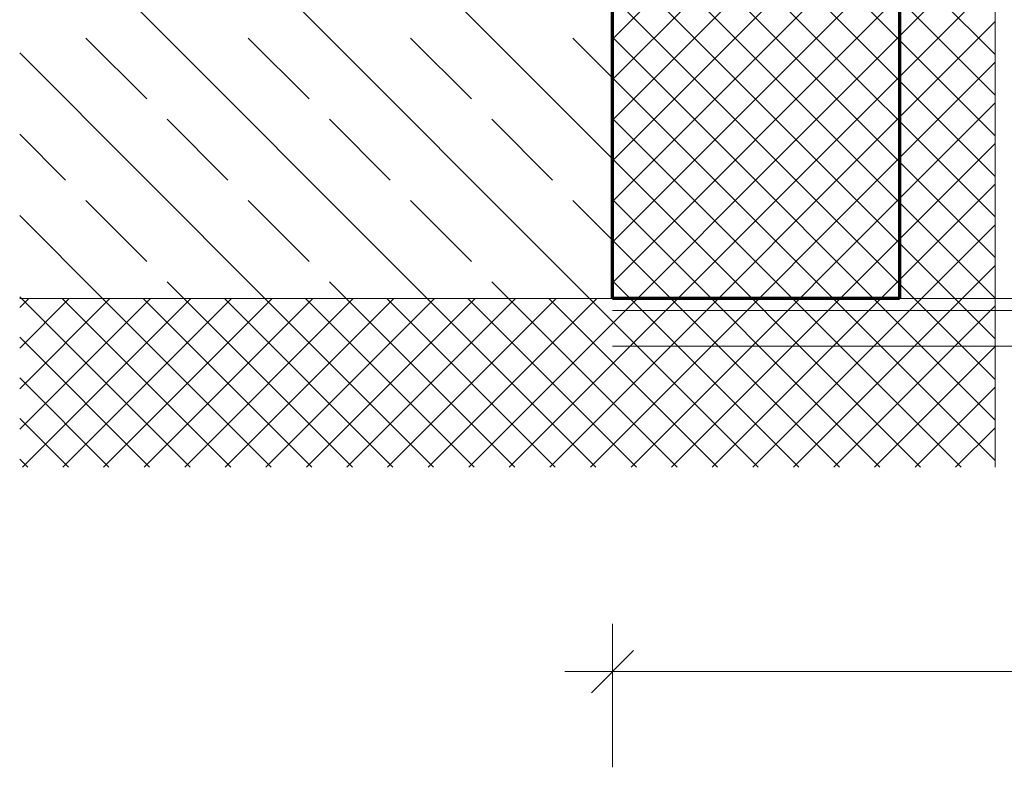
# Model space of a CAD drawing. Header units: millimetres. Extents: x 0 to 91, y -53.4 to 42.
# Tile 6 of 180: x 21.9 to 23.9, y -53 to -51.4. Entities that reach past the tile are written whole.
import ezdxf

# ---------------------------------------------------------------- set-up
doc = ezdxf.new("R2010")
doc.units = ezdxf.units.MM
doc.linetypes.add('HIDDEN', pattern=[0.375, 0.25, -0.125])
doc.styles.add('Arial Narrow', font='ARIALN.TTF')
doc.dimstyles.new('Arch_Strakon_dimstyle', dxfattribs={"dimtxt": 1, "dimasz": 1, "dimexe": 1.25, "dimexo": 0.0625, "dimgap": 1, "dimtad": 0, "dimdec": 5, "dimzin": 12, "dimdsep": 46, "dimtxsty": 'Arial Narrow', "dimblk": 'Arrowhead_Tick', "dimsah": 1, "dimcen": 0, "dimse1": 1, "dimse2": 1, "dimclrd": 6, "dimclrt": 2, "dimazin": 0, "dimtfac": 1, "dimtdec": 4, "dimtmove": 0, "dimatfit": 3, "dimldrblk": 'NONE', "dimfxl": 1, "dimtvp": 1, "dimtolj": 1, "dimtzin": 0, "dimlwd": 13, "dimarcsym": 2})

# ---------------------------------------------------------------- blocks, each defined once
blk = doc.blocks.new('Arrowhead_Tick')
at = {"color": 0, "linetype": 'Continuous', "lineweight": -2}
for p, q in [((0, 20), (0, -10)), ((-1, 0), (0, 0)), ((10, 0), (0, 0))]:
    blk.add_line(p, q, dxfattribs=at)
at = {"color": 2, "linetype": 'Continuous', "lineweight": 35}
blk.add_line((4.42, 4.42), (-4.42, -4.42), dxfattribs=at)
blk = doc.blocks.new('*D160')
at = {"color": 6, "linetype": 'Continuous', "lineweight": 13}
blk.add_line((23.1205, -51.2006), (24.1478, -51.2006), dxfattribs=at)
at = {"layer": 'Defpoints', "color": 0}
for p in [(24.1578, -51.2006), (24.1578, -51.2523), (23.1105, -51.9808)]:
    blk.add_point(p, dxfattribs=at)
at = {"color": 6, "lineweight": 13, "xscale": 0.01, "yscale": 0.01, "zscale": 0.01}
blk.add_blockref('Arrowhead_Tick', (24.1578, -51.2006), dxfattribs=at)
at = {"color": 6, "lineweight": 13, "xscale": 0.01, "yscale": 0.01, "zscale": 0.01, "rotation": 180}
blk.add_blockref('Arrowhead_Tick', (23.1105, -51.2006), dxfattribs=at)
at = {"color": 2, "lineweight": 18, "insert": (23.6342, -51.0702), "char_height": 0.1575, "attachment_point": 5, "style": 'Arial Narrow'}
blk.add_mtext('\\A1;20{\\A1;\\H.6x;\\S95;}', dxfattribs=at)
blk = doc.blocks.new('_None')
blk = doc.blocks.new('*D161')
at = {"color": 6, "linetype": 'Continuous', "lineweight": 13}
blk.add_line((23.1205, -48.7603), (24.1478, -48.7603), dxfattribs=at)
at = {"layer": 'Defpoints', "color": 0}
for p in [(24.1578, -48.7603), (24.1578, -51.2523), (23.1105, -51.9808)]:
    blk.add_point(p, dxfattribs=at)
at = {"color": 6, "lineweight": 13, "xscale": 0.01, "yscale": 0.01, "zscale": 0.01}
blk.add_blockref('Arrowhead_Tick', (24.1578, -48.7603), dxfattribs=at)
at = {"color": 6, "lineweight": 13, "xscale": 0.01, "yscale": 0.01, "zscale": 0.01, "rotation": 180}
blk.add_blockref('Arrowhead_Tick', (23.1105, -48.7603), dxfattribs=at)
at = {"color": 5, "lineweight": 18, "insert": (23.6342, -48.621), "char_height": 0.175, "attachment_point": 5, "style": 'Arial Narrow'}
blk.add_mtext('\\A1;209', dxfattribs=at)
blk = doc.blocks.new('*D165')
at = {"color": 6, "linetype": 'Continuous', "lineweight": 13}
blk.add_line((23.1205, -52.7603), (31.4085, -52.7603), dxfattribs=at)
at = {"layer": 'Defpoints', "color": 0}
for p in [(31.4185, -51.7291), (23.1105, -51.9808), (31.4185, -52.7603)]:
    blk.add_point(p, dxfattribs=at)
at = {"color": 6, "lineweight": 13, "xscale": 0.01, "yscale": 0.01, "zscale": 0.01}
blk.add_blockref('Arrowhead_Tick', (31.4185, -52.7603), dxfattribs=at)
at = {"color": 6, "lineweight": 13, "xscale": 0.01, "yscale": 0.01, "zscale": 0.01, "rotation": 180}
blk.add_blockref('Arrowhead_Tick', (23.1105, -52.7603), dxfattribs=at)
at = {"color": 5, "lineweight": 18, "insert": (27.2645, -52.621), "char_height": 0.175, "attachment_point": 5, "style": 'Arial Narrow'}
blk.add_mtext('\\A1;1662', dxfattribs=at)
blk = doc.blocks.new('*D202')
at = {"color": 6, "linetype": 'Continuous', "lineweight": 13}
blk.add_line((23.1205, -47.5908), (31.7085, -47.5908), dxfattribs=at)
at = {"layer": 'Defpoints', "color": 0}
for p in [(31.7185, -47.5908), (31.7185, -49.0892), (23.1105, -51.9808)]:
    blk.add_point(p, dxfattribs=at)
at = {"color": 6, "lineweight": 13, "xscale": 0.01, "yscale": 0.01, "zscale": 0.01}
blk.add_blockref('Arrowhead_Tick', (31.7185, -47.5908), dxfattribs=at)
at = {"color": 6, "lineweight": 13, "xscale": 0.01, "yscale": 0.01, "zscale": 0.01, "rotation": 180}
blk.add_blockref('Arrowhead_Tick', (23.1105, -47.5908), dxfattribs=at)
at = {"color": 2, "lineweight": 18, "insert": (27.4145, -47.4617), "char_height": 0.1575, "attachment_point": 5, "style": 'Arial Narrow'}
blk.add_mtext('\\A1;1722', dxfattribs=at)

msp = doc.modelspace()

# ---------------------------------------------------------------- linework, layer by layer
at = {"color": 3, "linetype": 'HIDDEN', "lineweight": 25, "ltscale": 0.5}
msp.add_line((23.1104927, -51.9808294), (23.1104927, -48.4253898), dxfattribs=at)
at = {"color": 6, "linetype": 'Continuous', "lineweight": 13}
for p, q in [((23.9104929, -52.3334548), (23.910494, -49.8308225)), ((23.9104929, -52.3334548), (23.910494, -49.8308225)), ((22.0019505, -50.5808294), (23.1104927, -51.6893716)), ((23.1104927, -51.9808294), (23.1104927, -50.5808294)), ((23.9104927, -50.6388148), (23.1104927, -51.4388148)), ((23.9104927, -50.6388148), (23.1104927, -51.4388148)), ((23.1104927, -50.6711378), (23.9104927, -51.4711378)), ((23.1104927, -50.6711378), (23.9104927, -51.4711378)), ((23.9104927, -50.7236676), (23.1104927, -51.5236676)), ((23.9104927, -50.7236676), (23.1104927, -51.5236676)), ((23.1104927, -50.7559906), (23.9104927, -51.5559906)), ((23.1104927, -50.7559906), (23.9104927, -51.5559906)), ((21.8708754, -50.7891655), (23.0625393, -51.9808294)), ((23.9104927, -50.8085204), (23.1104927, -51.6085204)), ((23.9104927, -50.8085204), (23.1104927, -51.6085204)), ((23.1104927, -50.8408434), (23.9104927, -51.6408434)), ((23.1104927, -50.8408434), (23.9104927, -51.6408434)), ((23.9104927, -50.8933733), (23.1104927, -51.6933733)), ((23.9104927, -50.8933733), (23.1104927, -51.6933733)), ((23.1104927, -50.9256963), (23.9104927, -51.7256963)), ((23.1104927, -50.9256963), (23.9104927, -51.7256963)), ((23.9104927, -50.9782261), (23.1104927, -51.7782261)), ((23.9104927, -50.9782261), (23.1104927, -51.7782261)), ((23.1104927, -51.0105491), (23.9104927, -51.8105491)), ((23.1104927, -51.0105491), (23.9104927, -51.8105491)), ((23.9104927, -51.0630789), (23.1104927, -51.8630789)), ((23.9104927, -51.0630789), (23.1104927, -51.8630789)), ((23.1104927, -51.0954019), (23.9104927, -51.8954019)), ((23.1104927, -51.0954019), (23.9104927, -51.8954019)), ((21.8708754, -51.1285768), (22.723128, -51.9808294)), ((23.9104927, -51.1479317), (23.1104927, -51.9479317)), ((23.9104927, -51.1479317), (23.1104927, -51.9479317)), ((23.1104927, -51.1802547), (23.9104927, -51.9802547)), ((23.1104927, -51.1802547), (23.9104927, -51.9802547)), ((23.9104927, -51.2327845), (22.8098224, -52.3334548)), ((23.9104927, -51.2327845), (22.8098224, -52.3334548)), ((23.1104927, -51.2651075), (23.9104927, -52.0651075)), ((23.1104927, -51.2651075), (23.9104927, -52.0651075)), ((23.9104927, -51.3176373), (22.8946752, -52.3334548)), ((23.9104927, -51.3176373), (22.8946752, -52.3334548)), ((23.1104927, -51.3499603), (23.9104927, -52.1499603)), ((23.1104927, -51.3499603), (23.9104927, -52.1499603)), ((23.9104927, -51.4024901), (22.979528, -52.3334548)), ((23.9104927, -51.4024901), (22.979528, -52.3334548)), ((22.009407, -51.436814), (22.1366862, -51.5640932)), ((22.3488182, -51.436814), (22.4760974, -51.5640932)), ((22.6882295, -51.436814), (22.8155087, -51.5640932)), ((23.0276407, -51.436814), (23.1104927, -51.519666)), ((23.1104927, -51.4348131), (23.9104927, -52.2348131)), ((23.1104927, -51.4348131), (23.9104927, -52.2348131)), ((21.8708754, -51.467988), (22.3837168, -51.9808294)), ((23.9104927, -51.487343), (23.0643808, -52.3334548)), ((23.9104927, -51.487343), (23.0643808, -52.3334548)), ((23.1104927, -51.519666), (23.9104927, -52.319666)), ((23.1104927, -51.519666), (23.9104927, -52.319666)), ((23.9104927, -51.5721958), (23.1492336, -52.3334548)), ((23.9104927, -51.5721958), (23.1492336, -52.3334548)), ((22.1791126, -51.6065196), (22.3063918, -51.7337988)), ((22.5185238, -51.6065196), (22.6458031, -51.7337988)), ((22.8579351, -51.6065196), (22.9852143, -51.7337988)), ((23.1104927, -51.6045188), (23.8394288, -52.3334548)), ((23.1104927, -51.6045188), (23.8394288, -52.3334548)), ((21.8708754, -51.6376937), (21.9669806, -51.7337988)), ((23.9104927, -51.6570486), (23.2340864, -52.3334548)), ((23.9104927, -51.6570486), (23.2340864, -52.3334548)), ((23.1104927, -51.6893716), (23.754576, -52.3334548)), ((23.1104927, -51.6893716), (23.754576, -52.3334548)), ((23.9104927, -51.7419014), (23.3189392, -52.3334548)), ((23.9104927, -51.7419014), (23.3189392, -52.3334548)), ((22.009407, -51.7762252), (22.1366862, -51.9035045)), ((22.3488182, -51.7762252), (22.4760974, -51.9035045)), ((22.6882295, -51.7762252), (22.8155087, -51.9035045)), ((23.0276407, -51.7762252), (23.1104927, -51.8590772)), ((23.1104927, -51.7742244), (23.6697232, -52.3334548)), ((23.1104927, -51.7742244), (23.6697232, -52.3334548)), ((21.8708754, -51.8073993), (22.0443055, -51.9808294)), ((23.9104927, -51.8267542), (23.4037921, -52.3334548)), ((23.9104927, -51.8267542), (23.4037921, -52.3334548)), ((23.1104927, -51.8590772), (23.5848703, -52.3334548)), ((23.1104927, -51.8590772), (23.5848703, -52.3334548)), ((23.9104927, -51.911607), (23.4886449, -52.3334548)), ((23.9104927, -51.911607), (23.4886449, -52.3334548)), ((22.1791126, -51.9459309), (22.2140111, -51.9808294)), ((22.5185238, -51.9459309), (22.5534224, -51.9808294)), ((22.8579351, -51.9459309), (22.8928336, -51.9808294)), ((23.1104927, -51.94393), (23.5000175, -52.3334548)), ((23.1104927, -51.94393), (23.5000175, -52.3334548)), ((21.8708754, -51.9771049), (21.8745999, -51.9808294)), ((21.8896556, -51.9808294), (21.8708754, -51.9996096)), ((21.9745084, -51.9808294), (21.8708754, -52.0844624)), ((22.0593612, -51.9808294), (21.8708754, -52.1693153)), ((22.144214, -51.9808294), (21.8708754, -52.2541681)), ((21.8896556, -51.9808294), (21.8708754, -51.9996096)), ((21.9745084, -51.9808294), (21.8708754, -52.0844624)), ((22.0593612, -51.9808294), (21.8708754, -52.1693153)), ((22.144214, -51.9808294), (21.8708754, -52.2541681)), ((23.1104927, -51.9808294), (21.8708754, -51.9808294)), ((21.8745999, -51.9808294), (22.2272253, -52.3334548)), ((21.8745999, -51.9808294), (22.2272253, -52.3334548)), ((22.2290668, -51.9808294), (21.8764414, -52.3334548)), ((22.2290668, -51.9808294), (21.8764414, -52.3334548)), ((21.9594527, -51.9808294), (22.3120781, -52.3334548)), ((21.9594527, -51.9808294), (22.3120781, -52.3334548)), ((22.3139197, -51.9808294), (21.9612942, -52.3334548)), ((22.3139197, -51.9808294), (21.9612942, -52.3334548)), ((22.0443055, -51.9808294), (22.3969309, -52.3334548)), ((22.0443055, -51.9808294), (22.3969309, -52.3334548)), ((22.3987725, -51.9808294), (22.046147, -52.3334548)), ((22.3987725, -51.9808294), (22.046147, -52.3334548)), ((22.1291583, -51.9808294), (22.4817838, -52.3334548)), ((22.1291583, -51.9808294), (22.4817838, -52.3334548)), ((22.4836253, -51.9808294), (22.1309999, -52.3334548)), ((22.4836253, -51.9808294), (22.1309999, -52.3334548)), ((22.2140111, -51.9808294), (22.5666366, -52.3334548)), ((22.2140111, -51.9808294), (22.5666366, -52.3334548)), ((22.5684781, -51.9808294), (22.2158527, -52.3334548)), ((22.5684781, -51.9808294), (22.2158527, -52.3334548)), ((22.298864, -51.9808294), (22.6514894, -52.3334548)), ((22.298864, -51.9808294), (22.6514894, -52.3334548)), ((22.6533309, -51.9808294), (22.3007055, -52.3334548)), ((22.6533309, -51.9808294), (22.3007055, -52.3334548)), ((22.3837168, -51.9808294), (22.7363422, -52.3334548)), ((22.3837168, -51.9808294), (22.7363422, -52.3334548)), ((22.7381837, -51.9808294), (22.3855583, -52.3334548)), ((22.7381837, -51.9808294), (22.3855583, -52.3334548)), ((22.4685696, -51.9808294), (22.821195, -52.3334548)), ((22.4685696, -51.9808294), (22.821195, -52.3334548)), ((22.8230365, -51.9808294), (22.4704111, -52.3334548)), ((22.8230365, -51.9808294), (22.4704111, -52.3334548)), ((22.5534224, -51.9808294), (22.9060478, -52.3334548)), ((22.5534224, -51.9808294), (22.9060478, -52.3334548)), ((22.9078894, -51.9808294), (22.5552639, -52.3334548)), ((22.9078894, -51.9808294), (22.5552639, -52.3334548)), ((22.6382752, -51.9808294), (22.9909006, -52.3334548)), ((22.6382752, -51.9808294), (22.9909006, -52.3334548)), ((22.9927422, -51.9808294), (22.6401167, -52.3334548)), ((22.9927422, -51.9808294), (22.6401167, -52.3334548)), ((22.723128, -51.9808294), (23.0757535, -52.3334548)), ((22.723128, -51.9808294), (23.0757535, -52.3334548)), ((23.077595, -51.9808294), (22.7249696, -52.3334548)), ((23.077595, -51.9808294), (22.7249696, -52.3334548)), ((22.8079808, -51.9808294), (23.1606063, -52.3334548)), ((22.8079808, -51.9808294), (23.1606063, -52.3334548)), ((22.8928336, -51.9808294), (23.2454591, -52.3334548)), ((22.8928336, -51.9808294), (23.2454591, -52.3334548)), ((22.9776865, -51.9808294), (23.3303119, -52.3334548)), ((22.9776865, -51.9808294), (23.3303119, -52.3334548)), ((23.0625393, -51.9808294), (23.4151647, -52.3334548)), ((23.0625393, -51.9808294), (23.4151647, -52.3334548)), ((23.0739927, -51.9808294), (23.1104927, -51.9808294)), ((31.4185009, -52.0058225), (23.1104927, -52.0058225)), ((23.9104927, -51.9964598), (23.5734977, -52.3334548)), ((23.9104927, -51.9964598), (23.5734977, -52.3334548)), ((21.8708754, -52.0619577), (22.1423725, -52.3334548)), ((21.8708754, -52.0619577), (22.1423725, -52.3334548)), ((31.4185009, -52.0808225), (23.1104927, -52.0808225)), ((23.5464274, -52.0808225), (23.1964275, -52.0808225)), ((23.9104927, -52.0813127), (23.6583505, -52.3334548)), ((23.9104927, -52.0813127), (23.6583505, -52.3334548)), ((21.8708754, -52.1468105), (22.0575197, -52.3334548)), ((21.8708754, -52.1468105), (22.0575197, -52.3334548)), ((23.9104927, -52.1661655), (23.7432033, -52.3334548)), ((23.9104927, -52.1661655), (23.7432033, -52.3334548)), ((21.8708754, -52.2316634), (21.9726669, -52.3334548)), ((21.8708754, -52.2316634), (21.9726669, -52.3334548)), ((23.9104927, -52.2510183), (23.8280561, -52.3334548)), ((23.9104927, -52.2510183), (23.8280561, -52.3334548)), ((21.8708754, -52.3165162), (21.8878141, -52.3334548)), ((21.8708754, -52.3165162), (21.8878141, -52.3334548))]:
    msp.add_line(p, q, dxfattribs=at)
at = {"color": 1, "linetype": 'Continuous', "lineweight": 70}
for p, q in [((23.1104927, -51.9808294), (23.1104927, -50.5808294)), ((23.7104927, -50.5808294), (23.7104927, -51.9808294)), ((23.7104927, -51.9808294), (23.1104927, -51.9808294))]:
    msp.add_line(p, q, dxfattribs=at)
at = {"color": 5, "linetype": 'Continuous', "lineweight": 18}
for p, q in [((23.7104927, -51.9808294), (23.7104927, -50.5808294)), ((24.0704927, -51.9808294), (23.7104927, -51.9808294))]:
    msp.add_line(p, q, dxfattribs=at)

# ---------------------------------------------------------------- dimensions: what is measured, and where the dimension line sits
at = {"lineweight": 18}
for base, p2, text, override, picture, middle in [((31.7185009, -47.5907713), (31.7185009, -49.089208), '1722', {"dimscale": 0.01, "dimtxt": 15.75, "dimasz": 1, "dimgap": 5, "dimtad": 1, "dimjust": 0, "dimtih": 0, "dimtoh": 0, "dimdec": 3, "dimdsep": 46, "dimtxsty": 'Arial Narrow', "dimclrd": 6, "dimclrt": 2, "dimtix": 1, "dimtofl": 255, "dimtmove": 0, "dimatfit": 2, "dimfxl": 0, "dimfxlon": 0, "dimtvp": 31.746032, "dimlwd": 13}, '*D202', (27.4144968, -47.5907713)), ((24.1578333, -48.7603015), (24.1578333, -51.2522818), '209', {"dimscale": 0.01, "dimtxt": 17.5, "dimasz": 1, "dimgap": 5, "dimtad": 1, "dimjust": 0, "dimtih": 0, "dimtoh": 0, "dimdec": 3, "dimdsep": 46, "dimtxsty": 'Arial Narrow', "dimclrd": 6, "dimclrt": 5, "dimtix": 1, "dimtofl": 255, "dimtmove": 0, "dimatfit": 2, "dimfxl": 0, "dimfxlon": 0, "dimtvp": 28.571429, "dimlwd": 13}, '*D161', (23.634163, -48.7603015)), ((24.1578333, -51.2006479), (24.1578333, -51.2522818), '20{\\A1;\\H.6x;\\S95;}', {"dimscale": 0.01, "dimtxt": 15.75, "dimasz": 1, "dimgap": 5, "dimtad": 1, "dimjust": 0, "dimtih": 0, "dimtoh": 0, "dimdec": 4, "dimdsep": 46, "dimtxsty": 'Arial Narrow', "dimclrd": 6, "dimclrt": 2, "dimtix": 1, "dimtofl": 255, "dimtmove": 0, "dimatfit": 2, "dimfxl": 0, "dimfxlon": 0, "dimtvp": 31.746032, "dimlwd": 13}, '*D160', (23.634163, -51.2006479)), ((31.4185009, -52.7603015), (31.4185009, -51.7290522), '1662', {"dimscale": 0.01, "dimtxt": 17.5, "dimasz": 1, "dimgap": 5, "dimtad": 1, "dimjust": 0, "dimtih": 0, "dimtoh": 0, "dimdec": 3, "dimdsep": 46, "dimtxsty": 'Arial Narrow', "dimclrd": 6, "dimclrt": 5, "dimtix": 1, "dimtofl": 255, "dimtmove": 0, "dimatfit": 2, "dimfxl": 0, "dimfxlon": 0, "dimtvp": 28.571429, "dimlwd": 13}, '*D165', (27.2644968, -52.7603015))]:
    dim = msp.add_linear_dim(base=base, p1=(23.1104927, -51.9808294), p2=p2, text=text, dimstyle='Arch_Strakon_dimstyle', override=override, dxfattribs=at)
    dim.commit()
    dim.dimension.update_dxf_attribs({"geometry": picture, "text_midpoint": middle, "dimtype": 160})

doc.saveas('drawing.dxf')
